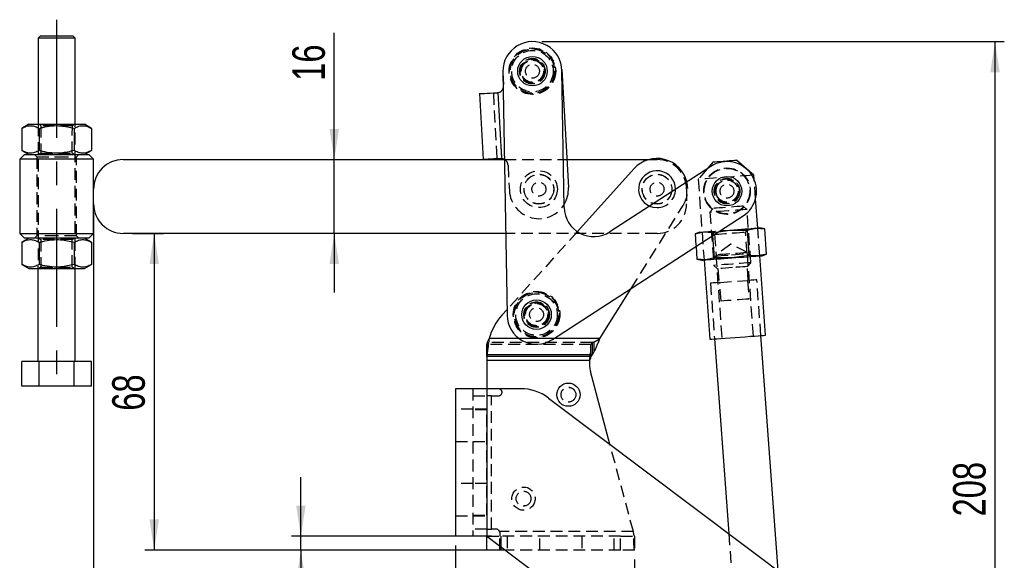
# Model space of a CAD drawing. Extents: x 96 to 730, y 59 to 576.
# Tile 7 of 14: x 96 to 308, y 422 to 539. Entities that reach past the tile are written whole.
import ezdxf

# ---------------------------------------------------------------- set-up
doc = ezdxf.new("R2010")
doc.units = 0
doc.header["$LTSCALE"] = 2
doc.linetypes.add('CENTERX2', pattern=[20.32, 12.7, -2.54, 2.54, -2.54])
doc.linetypes.add('HIDDEN', pattern=[1.905, 1.27, -0.635])
doc.layers.get('0').update_dxf_attribs({"linetype": 'CONTINUOUS'})
doc.layers.add('FORMATO', color=179, linetype='CONTINUOUS')
doc.styles.add('SLDTEXTSTYLE0', font='TXT', dxfattribs={"width": 0.75})
doc.dimstyles.new('SLDDIMSTYLE0', dxfattribs={"dimtxt": 7, "dimasz": 6.604, "dimexe": 0, "dimexo": 0.0625, "dimgap": 1.75, "dimtad": 1, "dimdec": 3, "dimrnd": 1e-09, "dimzin": 12, "dimtxsty": 'SLDTEXTSTYLE0', "dimsah": 1, "dimcen": 0.09, "dimazin": 3, "dimtfac": 1, "dimtdec": 3, "dimtmove": 0, "dimatfit": 3, "dimtolj": 1, "dimtzin": 12})
doc.dimstyles.new('SLDDIMSTYLE1', dxfattribs={"dimtxt": 7, "dimasz": 6.604, "dimexe": 0, "dimexo": 0.0625, "dimgap": 1.75, "dimtad": 1, "dimdec": 0, "dimrnd": 1e-09, "dimzin": 12, "dimtxsty": 'SLDTEXTSTYLE0', "dimsah": 1, "dimcen": 0.09, "dimazin": 3, "dimtfac": 1, "dimtdec": 0, "dimtofl": 0, "dimtmove": 0, "dimatfit": 3, "dimtolj": 1, "dimtzin": 12})
doc.dimstyles.new('SLDDIMSTYLE2', dxfattribs={"dimtxt": 7, "dimasz": 6.604, "dimexe": 0, "dimexo": 0.0625, "dimgap": 1.75, "dimtad": 1, "dimdec": 0, "dimrnd": 1e-09, "dimzin": 12, "dimtxsty": 'SLDTEXTSTYLE0', "dimsah": 1, "dimcen": 0.09, "dimazin": 3, "dimtfac": 1, "dimtdec": 0, "dimtmove": 0, "dimatfit": 3, "dimtolj": 1, "dimtzin": 12})
doc.dimstyles.new('SLDDIMSTYLE3', dxfattribs={"dimtxt": 7, "dimasz": 6.604, "dimexe": 0, "dimexo": 0.0625, "dimgap": 1.75, "dimtad": 1, "dimdec": 0, "dimrnd": 1e-09, "dimzin": 12, "dimtxsty": 'SLDTEXTSTYLE0', "dimsah": 1, "dimcen": 0.09, "dimazin": 3, "dimtfac": 1, "dimtofl": 0, "dimtmove": 0, "dimatfit": 3, "dimtolj": 1, "dimtzin": 12})
doc.dimstyles.new('SLDDIMSTYLE4', dxfattribs={"dimtxt": 7, "dimasz": 6.604, "dimexe": 0, "dimexo": 0.0625, "dimgap": 1.75, "dimtad": 1, "dimdec": 3, "dimrnd": 1e-09, "dimzin": 12, "dimtxsty": 'SLDTEXTSTYLE0', "dimsah": 1, "dimcen": 0.09, "dimazin": 3, "dimtfac": 1, "dimtdec": 3, "dimtofl": 0, "dimtmove": 0, "dimatfit": 3, "dimtolj": 1, "dimtzin": 12})

# ---------------------------------------------------------------- blocks, each defined once
blk = doc.blocks.new('_D')
at = {"layer": 'FORMATO'}
for p, q in [((156.47, 427.61), (156.47, 440.31)), ((197.47, 427.61), (154.47, 427.61)), ((156.47, 424.61), (156.47, 427.61)), ((197.47, 424.61), (154.47, 424.61)), ((156.47, 424.61), (156.47, 408.49))]:
    blk.add_line(p, q, dxfattribs=at)
for points in [[(156.47, 427.61), (157.49, 434.21), (155.46, 434.21)], [(156.47, 424.61), (155.46, 418), (157.49, 418)]]:
    blk.add_solid(points, dxfattribs=at)
at = {"layer": 'FORMATO', "insert": (147.45, 408.49), "char_height": 7, "attachment_point": 1, "rotation": 90, "style": 'SLDTEXTSTYLE0'}
blk.add_mtext('3', dxfattribs=at)
blk = doc.blocks.new('_D_1')
at = {"layer": 'FORMATO'}
for p, q in [((120.24, 492.73), (126.93, 492.73)), ((124.93, 492.73), (124.93, 424.61)), ((194.47, 424.61), (122.93, 424.61))]:
    blk.add_line(p, q, dxfattribs=at)
for points in [[(124.93, 492.73), (123.92, 486.13), (125.95, 486.13)], [(124.93, 424.61), (125.95, 431.21), (123.92, 431.21)]]:
    blk.add_solid(points, dxfattribs=at)
at = {"layer": 'FORMATO', "insert": (115.91, 454.59), "char_height": 7, "attachment_point": 1, "rotation": 90, "style": 'SLDTEXTSTYLE0'}
blk.add_mtext('68', dxfattribs=at)
blk = doc.blocks.new('_D_2')
at = {"layer": 'FORMATO'}
for p, q in [((163.65, 508.6), (163.65, 535.88)), ((163.65, 492.72), (163.65, 508.6)), ((163.65, 492.72), (163.64, 480.02))]:
    blk.add_line(p, q, dxfattribs=at)
for points in [[(163.65, 508.6), (164.67, 515.2), (162.63, 515.2)], [(163.65, 492.72), (162.63, 486.12), (164.66, 486.12)]]:
    blk.add_solid(points, dxfattribs=at)
at = {"layer": 'FORMATO', "insert": (154.63, 525.54), "char_height": 7, "attachment_point": 1, "rotation": 89.987, "style": 'SLDTEXTSTYLE0'}
blk.add_mtext('16', dxfattribs=at)
blk = doc.blocks.new('_D_3')
at = {"layer": 'FORMATO'}
for p, q in [((208.26, 533.95), (307.7, 533.95)), ((305.7, 533.95), (305.7, 325.53)), ((242.94, 325.53), (307.7, 325.53))]:
    blk.add_line(p, q, dxfattribs=at)
for points in [[(305.7, 533.95), (304.69, 527.35), (306.72, 527.35)], [(305.7, 325.53), (306.72, 332.13), (304.69, 332.13)]]:
    blk.add_solid(points, dxfattribs=at)
at = {"layer": 'FORMATO', "insert": (296.68, 431.86), "char_height": 7, "attachment_point": 1, "rotation": 90, "style": 'SLDTEXTSTYLE0'}
blk.add_mtext('208', dxfattribs=at)
blk = doc.blocks.new('_D_4')
at = {"layer": 'FORMATO'}
for p, q in [((111.9, 497.09), (111.9, 308.48)), ((280.83, 326.45), (280.83, 308.48)), ((111.9, 310.48), (280.83, 310.48))]:
    blk.add_line(p, q, dxfattribs=at)
for points in [[(111.9, 310.48), (118.5, 309.46), (118.5, 311.49)], [(280.83, 310.48), (274.23, 311.49), (274.23, 309.46)]]:
    blk.add_solid(points, dxfattribs=at)
at = {"layer": 'FORMATO', "insert": (187.45, 319.5), "char_height": 7, "attachment_point": 1, "style": 'SLDTEXTSTYLE0'}
blk.add_mtext('169', dxfattribs=at)
blk = doc.blocks.new('_D_5')
at = {"layer": 'FORMATO'}
for p, q in [((111.9, 497.09), (111.9, 371.23)), ((189.72, 425.58), (189.72, 371.23)), ((111.9, 373.23), (189.72, 373.23))]:
    blk.add_line(p, q, dxfattribs=at)
for points in [[(111.9, 373.23), (118.5, 372.22), (118.5, 374.25)], [(189.72, 373.23), (183.12, 374.25), (183.12, 372.22)]]:
    blk.add_solid(points, dxfattribs=at)
at = {"layer": 'FORMATO', "insert": (144.87, 382.26), "char_height": 7, "attachment_point": 1, "style": 'SLDTEXTSTYLE0'}
blk.add_mtext('78', dxfattribs=at)
blk = doc.blocks.new('_D_6')
at = {"layer": 'FORMATO', "color": 218}
for p, q in [((189.72, 425.58), (189.72, 371.23)), ((228.22, 422.61), (228.22, 371.23)), ((228.22, 373.23), (189.72, 373.23))]:
    blk.add_line(p, q, dxfattribs=at)
for points in [[(189.72, 373.23), (196.32, 372.22), (196.32, 374.25)], [(228.22, 373.23), (221.62, 374.25), (221.62, 372.22)]]:
    blk.add_solid(points, dxfattribs=at)
at = {"layer": 'FORMATO', "color": 218, "insert": (199.43, 382.26), "char_height": 7, "attachment_point": 1, "style": 'SLDTEXTSTYLE0'}
blk.add_mtext('38,5', dxfattribs=at)

msp = doc.modelspace()

# ---------------------------------------------------------------- linework, layer by layer
at = {"color": 7, "linetype": 'CONTINUOUS'}
for p, q in [((99.966367, 534.67532), (99.962165, 516.175319)), ((100.46648, 535.175209), (99.966367, 534.67532)), ((107.966368, 534.673502), (107.466479, 535.173614)), ((107.962166, 516.173501), (107.966368, 534.673502)), ((199.909001, 527.493593), (200.789399, 475.150996)), ((212.59861, 527.947483), (213.987008, 502.585453)), ((213.102322, 498.270814), (212.607205, 527.707172)), ((198.649417, 522.977573), (198.848386, 523.001877)), ((198.848386, 523.001877), (199.626041, 508.796361)), ((194.855099, 522.769858), (195.631289, 508.591083)), ((96.456413, 515.306887), (96.455333, 510.545348)), ((97.962168, 516.175774), (96.456413, 515.306887)), ((100.209189, 515.30603), (100.208109, 510.544498)), ((107.714747, 515.304332), (107.71366, 510.542792)), ((111.467523, 515.303475), (109.962163, 516.173047)), ((111.467523, 515.303475), (111.466442, 510.541943)), ((96.455333, 510.545348), (97.960686, 509.675776)), ((109.960688, 509.673049), (111.466442, 510.541943)), ((96.022961, 508.676213), (96.019325, 492.676218)), ((97.023187, 509.675992), (96.022961, 508.676213)), ((111.897958, 508.672607), (110.898187, 509.67284)), ((111.896505, 502.260108), (111.897958, 508.672607)), ((118.247946, 508.608666), (200.226957, 508.59004)), ((199.626041, 508.796361), (199.425608, 508.798798)), ((213.658465, 508.586992), (231.248639, 508.582991)), ((245.116414, 508.107346), (243.828156, 506.615532)), ((253.849303, 505.237383), (250.103065, 508.472455)), ((228.146813, 506.654468), (215.916429, 493.10254)), ((244.629693, 507.135254), (222.906119, 493.049604)), ((253.916552, 504.318905), (253.849303, 505.237383)), ((111.895782, 499.085111), (111.896505, 502.260108)), ((254.68103, 493.877825), (254.220189, 500.171882)), ((111.894329, 492.672612), (111.895782, 499.085111)), ((210.593196, 469.929785), (251.539083, 496.479255)), ((246.315983, 493.092579), (248.697047, 493.439694)), ((248.697047, 493.439694), (252.459479, 493.445014)), ((252.459479, 493.445014), (254.311183, 493.85075)), ((252.858267, 487.998468), (252.459479, 493.445014)), ((254.311183, 493.85075), (256.202237, 493.719053)), ((256.202237, 493.719053), (255.179693, 493.914341)), ((256.601022, 488.272508), (256.202237, 493.719053)), ((96.019325, 492.676218), (97.019096, 491.675992)), ((97.956595, 491.675776), (96.450848, 490.80689)), ((111.461957, 490.803477), (109.956597, 491.673049)), ((110.894096, 491.672841), (111.894329, 492.672612)), ((200.493974, 492.714983), (118.24434, 492.733669)), ((245.372751, 487.450388), (245.021113, 492.25298)), ((96.450848, 490.80689), (96.449767, 486.04535)), ((100.203623, 490.806033), (100.202543, 486.044497)), ((107.709174, 490.804327), (107.708094, 486.042795)), ((111.461957, 490.803477), (111.460869, 486.041942)), ((241.428835, 489.923728), (241.629993, 487.176348)), ((241.629993, 487.176348), (242.652537, 486.981061)), ((243.521047, 487.044652), (241.629993, 487.176348)), ((243.151202, 487.017573), (244.400625, 469.953214)), ((245.372751, 487.450388), (243.521047, 487.044652)), ((249.135182, 487.455708), (245.372751, 487.450388)), ((252.858267, 487.998468), (249.135182, 487.455708)), ((254.749322, 487.866764), (252.858267, 487.998468)), ((256.601022, 488.272508), (254.749322, 487.866764)), ((256.368586, 470.829488), (255.119165, 487.893847)), ((255.617828, 487.930355), (256.601022, 488.272508)), ((96.449767, 486.04535), (97.95512, 485.175778)), ((99.955124, 485.175324), (99.950579, 465.175324)), ((107.950581, 465.173506), (107.955125, 485.173506)), ((109.955122, 485.173051), (111.460869, 486.041942)), ((220.745319, 470.097245), (227.486616, 480.883543)), ((200.76975, 476.319202), (199.742314, 475.180746)), ((245.397953, 470.026237), (248.458986, 428.219252)), ((259.069835, 420.242014), (255.371255, 470.756465)), ((196.4705, 466.229503), (196.4705, 468.82758)), ((196.496184, 469.231219), (196.496184, 466.633142)), ((196.4705, 466.229503), (196.4705, 466.228996)), ((218.822671, 466.228996), (196.4705, 466.228996)), ((196.4705, 466.228996), (196.4705, 465.362971)), ((219.150073, 466.633142), (196.496184, 466.633142)), ((218.822671, 466.229503), (218.822671, 466.228996)), ((218.822671, 465.862972), (218.822671, 466.228996)), ((219.150073, 466.633142), (219.472165, 467.186791)), ((96.443822, 459.876121), (96.445021, 465.176121)), ((100.197804, 465.175268), (96.445021, 465.176121)), ((100.196597, 459.875268), (100.197804, 465.175268)), ((107.703355, 465.173562), (100.197804, 465.175268)), ((107.702148, 459.873562), (107.703355, 465.173562)), ((111.456131, 465.172709), (107.703355, 465.173562)), ((111.454924, 459.872709), (111.456131, 465.172709)), ((218.542246, 465.362971), (196.4705, 465.362971)), ((196.4705, 465.362971), (196.4705, 459.332385)), ((222.909819, 447.427121), (218.723357, 463.051212)), ((100.196597, 459.875268), (96.443822, 459.876121)), ((107.702148, 459.873562), (100.196597, 459.875268)), ((111.454924, 459.872709), (107.702148, 459.873562)), ((189.720501, 459.332385), (189.720501, 427.582386)), ((196.4705, 459.332385), (189.720501, 459.332385)), ((196.4705, 459.332385), (196.4705, 427.582386)), ((203.734413, 459.332385), (196.4705, 459.332385)), ((209.743618, 457.325474), (264.842914, 415.901813)), ((196.4705, 427.582386), (189.720501, 427.582386)), ((196.4705, 427.582386), (245.763687, 390.523759)), ((196.4705, 424.607386), (196.4705, 427.582386)), ((199.470501, 424.607386), (196.4705, 424.607386)), ((200.427669, 424.607386), (199.470501, 424.607386))]:
    msp.add_line(p, q, dxfattribs=at)
at = {"color": 7, "linetype": 'HIDDEN'}
for p, q in [((199.909001, 527.493593), (199.917597, 527.253282)), ((199.917597, 527.253282), (200.065182, 524.557319)), ((197.850613, 522.933838), (198.626804, 508.75507)), ((198.848386, 523.001877), (199.626041, 508.796361)), ((99.962165, 516.175319), (99.955124, 485.175324)), ((100.171593, 516.175275), (100.587097, 515.884195)), ((100.587097, 515.884195), (100.585756, 509.966162)), ((107.335751, 509.964635), (107.3371, 515.882661)), ((107.3371, 515.882661), (107.75273, 516.173554)), ((107.955125, 485.173506), (107.962166, 516.173501)), ((99.210692, 509.675492), (99.710574, 509.17538)), ((99.710574, 509.17538), (99.706714, 492.175383)), ((100.585756, 509.966162), (100.170118, 509.675276)), ((107.751255, 509.673555), (107.335751, 509.964635)), ((108.206709, 492.173445), (108.210576, 509.17345)), ((108.210576, 509.17345), (108.710689, 509.673332)), ((200.226957, 508.59004), (213.658465, 508.586992)), ((231.248639, 508.582991), (233.047943, 508.582589)), ((201.005358, 507.383031), (201.305995, 501.89126)), ((243.828156, 506.615532), (241.881338, 504.361105)), ((241.881338, 504.361105), (243.151202, 487.017573)), ((254.220189, 500.171882), (253.916552, 504.318905)), ((239.396501, 502.231141), (239.39578, 499.056143)), ((227.486616, 480.883543), (238.643321, 498.734643)), ((245.114417, 498.096657), (244.405472, 497.2757)), ((252.384116, 497.859877), (251.563155, 498.568823)), ((253.221394, 486.424492), (252.384116, 497.859877)), ((244.405472, 497.2757), (245.242753, 485.84031)), ((252.061074, 493.007687), (252.686368, 493.731786)), ((254.311183, 493.85075), (252.459479, 493.445014)), ((252.858267, 487.998468), (252.459479, 493.445014)), ((255.119165, 487.893847), (254.68103, 493.877825)), ((99.706714, 492.175383), (99.206602, 491.675493)), ((100.166028, 491.675277), (100.581532, 491.384198)), ((100.581532, 491.384198), (100.580191, 485.466164)), ((107.330186, 485.464633), (107.331534, 491.382663)), ((107.331534, 491.382663), (107.747165, 491.673556)), ((108.706598, 491.673333), (108.206709, 492.173445)), ((233.044337, 492.707585), (200.493974, 492.714983)), ((215.916429, 493.10254), (200.76975, 476.319202)), ((241.231206, 492.622894), (243.08291, 493.028638)), ((242.2144, 492.965047), (241.231206, 492.622894)), ((241.231206, 492.622894), (241.428835, 489.923728)), ((243.08291, 493.028638), (244.973962, 492.896934)), ((244.973962, 492.896934), (243.08291, 493.028638)), ((244.707727, 493.147601), (245.431819, 492.522304)), ((244.973962, 492.896934), (246.315983, 493.092579)), ((245.021113, 492.25298), (244.973962, 492.896934)), ((245.431819, 492.522304), (245.771156, 487.887715)), ((252.400411, 488.373098), (252.061074, 493.007687)), ((248.921016, 490.380769), (245.679272, 488.09502)), ((252.461118, 488.591571), (248.921016, 490.380769)), ((245.771156, 487.887715), (245.145862, 487.163623)), ((245.679272, 488.09502), (246.993681, 470.143073)), ((253.124503, 487.7478), (252.400411, 488.373098)), ((253.775527, 470.639628), (252.461118, 488.591571)), ((100.580191, 485.466164), (100.164552, 485.175275)), ((107.74569, 485.173554), (107.330186, 485.464633)), ((245.242753, 485.84031), (246.063714, 485.131365)), ((246.14649, 485.137426), (246.36556, 482.145437)), ((252.648742, 482.605481), (252.429673, 485.59747)), ((252.512452, 485.603531), (253.221394, 486.424492)), ((255.371255, 470.756465), (254.4938, 482.740571)), ((244.520498, 482.010343), (245.397953, 470.026237)), ((246.51516, 482.156389), (252.499142, 482.594524)), ((246.807249, 478.167069), (246.51516, 482.156389)), ((252.499142, 482.594524), (252.791231, 478.605204)), ((220.745319, 470.097245), (196.941131, 470.097245)), ((210.851458, 470.097245), (203.438323, 470.097245)), ((218.822671, 468.827073), (196.4705, 468.827073)), ((219.150073, 469.231219), (196.496184, 469.231219)), ((218.822671, 466.229503), (218.822671, 468.82758)), ((219.150073, 469.231219), (219.472165, 469.369632)), ((219.150073, 466.633142), (219.150073, 469.231219)), ((219.472165, 469.369632), (219.472165, 467.186791)), ((218.822671, 466.228996), (196.4705, 466.228996)), ((219.150073, 466.633142), (196.496184, 466.633142)), ((218.542246, 465.362971), (196.4705, 465.362971)), ((193.470502, 459.332385), (193.470502, 427.582386)), ((193.470502, 457.807385), (196.4705, 457.807385)), ((196.4705, 459.332385), (196.4705, 427.582386)), ((196.4705, 459.332385), (196.4705, 459.307385)), ((198.970501, 459.307385), (196.4705, 459.307385)), ((196.4705, 459.307385), (196.4705, 457.807385)), ((196.4705, 457.807385), (196.4705, 454.807387)), ((197.4705, 457.807385), (196.4705, 457.807385)), ((197.4705, 429.107386), (197.4705, 457.807385)), ((197.4705, 457.807385), (198.970501, 457.807385)), ((193.470502, 454.957385), (189.720501, 454.957385)), ((196.4705, 454.957385), (193.470502, 454.957385)), ((196.4705, 454.807387), (193.470502, 454.807387)), ((196.4705, 432.107386), (196.4705, 454.807387)), ((189.720501, 447.957386), (193.470502, 447.957386)), ((193.470502, 447.957386), (196.4705, 447.957386)), ((227.952551, 428.607386), (222.909819, 447.427121)), ((193.470502, 438.957386), (189.720501, 438.957386)), ((196.4705, 438.957386), (193.470502, 438.957386)), ((189.720501, 431.957386), (193.470502, 431.957386)), ((193.470502, 432.107386), (196.4705, 432.107386)), ((193.470502, 431.957386), (196.4705, 431.957386)), ((196.4705, 432.107386), (196.4705, 429.107386)), ((196.4705, 429.107386), (193.470502, 429.107386)), ((196.4705, 429.107386), (197.4705, 429.107386)), ((196.4705, 429.107386), (196.4705, 427.607386)), ((196.4705, 427.582386), (196.4705, 427.607386)), ((196.4705, 427.607386), (199.470501, 427.607386)), ((198.470501, 429.107386), (197.4705, 429.107386)), ((227.952551, 428.607386), (199.177607, 428.607386)), ((199.220501, 428.357386), (199.220501, 427.607386)), ((199.220501, 424.607386), (199.220501, 427.607386)), ((225.220501, 427.607386), (199.470501, 427.607386)), ((199.470501, 427.607386), (199.470501, 424.607386)), ((199.470501, 427.607386), (199.470501, 425.326985)), ((200.845501, 427.607386), (200.845501, 424.607386)), ((207.845501, 424.607386), (207.845501, 427.607386)), ((216.845501, 427.607386), (216.845501, 424.607386)), ((223.845501, 424.607386), (223.845501, 427.607386)), ((225.220501, 424.607386), (225.220501, 427.607386)), ((225.220501, 427.607386), (228.220501, 427.607386)), ((228.220501, 427.607386), (228.220501, 424.607386)), ((248.458986, 428.219252), (249.580977, 412.895355)), ((225.220501, 424.607386), (200.427669, 424.607386)), ((228.220501, 424.607386), (225.220501, 424.607386))]:
    msp.add_line(p, q, dxfattribs=at)
at = {"color": 8, "linetype": 'CONTINUOUS'}
for p, q in [((203.438323, 470.097245), (196.941131, 470.097245)), ((220.745319, 470.097245), (210.851458, 470.097245)), ((199.470501, 425.326985), (199.470501, 424.607386))]:
    msp.add_line(p, q, dxfattribs=at)
at = {"color": 7, "linetype": 'CONTINUOUS', "flags": 128}
for points in [[(107.43047, 534.673628), (106.898573, 534.673748), (106.219647, 534.673904), (105.427732, 534.674083), (104.562533, 534.674277), (103.66745, 534.674478), (102.787351, 534.674679), (101.966371, 534.674865), (101.245676, 534.675029), (100.661409, 534.675163), (100.242873, 534.67526), (100.011048, 534.675312), (99.966367, 534.67532)], [(100.46648, 535.175209), (100.537216, 535.175194), (100.804408, 535.175134), (101.255362, 535.17503), (101.863881, 535.174889), (102.594597, 535.174725), (103.405041, 535.174538), (104.248111, 535.174352), (105.07482, 535.174158), (105.837112, 535.173987), (106.490691, 535.173838), (106.997569, 535.173726)], [(106.997569, 535.173726), (107.328293, 535.173652), (107.46364, 535.173614), (107.466479, 535.173614)], [(107.966368, 534.673502), (107.955185, 534.673509), (107.788657, 534.673546), (107.43047, 534.673628)], [(194.855099, 522.769858), (194.927047, 522.773792), (195.1403, 522.785467), (195.487176, 522.804459), (195.955175, 522.830081), (196.527439, 522.861403), (197.183348, 522.897315), (197.899272, 522.936505), (198.649417, 522.977573)], [(97.962168, 516.175774), (98.064323, 516.175752), (98.367331, 516.175684), (98.860865, 516.175573), (99.528109, 516.175424), (100.346354, 516.175237), (101.287735, 516.175021), (102.320184, 516.174783), (103.408558, 516.174537), (104.515774, 516.174284), (105.604139, 516.174038), (106.636596, 516.173807), (107.57797, 516.173591), (108.396215, 516.173405), (109.063466, 516.173256), (109.557, 516.173144), (109.86, 516.173077), (109.962163, 516.173047)], [(103.960459, 508.67441), (102.6872, 508.674701), (101.446909, 508.674984), (100.271722, 508.675252), (99.192073, 508.675498), (98.235918, 508.675714), (97.428029, 508.6759), (96.78932, 508.676042), (96.336347, 508.676146), (96.080837, 508.676206), (96.022961, 508.676213)], [(97.023187, 509.675992), (97.029438, 509.675992), (97.178896, 509.675954), (97.523456, 509.675872), (98.053207, 509.675753), (98.752898, 509.675597), (99.602414, 509.675403), (100.577307, 509.67518), (101.649528, 509.674941), (102.788245, 509.67468), (103.96069, 509.674412)], [(111.897958, 508.672607), (111.840089, 508.672622), (111.584571, 508.672682), (111.131598, 508.672786), (110.492897, 508.672927), (109.685009, 508.673114), (108.728853, 508.67333), (107.649205, 508.673576), (106.47401, 508.673844), (105.233726, 508.674127), (103.960459, 508.67441)], [(103.96069, 509.674412), (105.133129, 509.674144), (106.271846, 509.673891), (107.344074, 509.673645), (108.318967, 509.673421), (109.168475, 509.673228), (109.868174, 509.673071), (110.397917, 509.672952), (110.742477, 509.67287), (110.891936, 509.67284), (110.898187, 509.67284)], [(199.425608, 508.798798), (198.675463, 508.757737), (197.95954, 508.71854), (197.30363, 508.682636), (196.731366, 508.651306), (196.263367, 508.625691), (195.916492, 508.606699), (195.703238, 508.595024), (195.631289, 508.591083)], [(245.116414, 508.107346), (245.21741, 508.114737), (245.512222, 508.136322), (245.97696, 508.170349), (246.573975, 508.214061), (247.254902, 508.26392), (247.964577, 508.315881), (248.645504, 508.36574), (249.242523, 508.409453), (249.70726, 508.443479), (250.002069, 508.465064), (250.103065, 508.472455)], [(253.849303, 505.237383), (253.747412, 505.229925), (253.447031, 505.207931)], [(246.616368, 493.287352), (247.019214, 493.316841), (247.850892, 493.377735), (248.697047, 493.439694)], [(248.697047, 493.439694), (249.543202, 493.501645), (250.374877, 493.562539), (251.177849, 493.621332), (251.93837, 493.677017), (252.643434, 493.728642), (253.280969, 493.77532), (253.840075, 493.816254), (254.311183, 493.85075)], [(254.311183, 493.85075), (254.68623, 493.878213), (254.958802, 493.898165), (255.124235, 493.91028), (255.179693, 493.914341)], [(96.019325, 492.676218), (96.077201, 492.676203), (96.332711, 492.676143), (96.785692, 492.676047), (97.424393, 492.675898), (98.232282, 492.675711), (99.188437, 492.675495), (100.268086, 492.675249), (101.443273, 492.674981), (102.683564, 492.674706), (103.956823, 492.674415)], [(103.9566, 491.674413), (102.784154, 491.674681), (101.645445, 491.674942), (100.573217, 491.67518), (99.598323, 491.675404), (98.748808, 491.675598), (98.049117, 491.675754), (97.519365, 491.675873), (97.174806, 491.675955), (97.025347, 491.675985), (97.019096, 491.675992)], [(110.894096, 491.672841), (110.887845, 491.672841), (110.738387, 491.672871), (110.393827, 491.672953), (109.864083, 491.673072), (109.164384, 491.673228), (108.314877, 491.673422), (107.339983, 491.673646), (106.267755, 491.673891), (105.129038, 491.674145), (103.9566, 491.674413)], [(103.956823, 492.674415), (105.23009, 492.674124), (106.470381, 492.673841), (107.645569, 492.673573), (108.725217, 492.673327), (109.681373, 492.673111), (110.489262, 492.672932), (111.127963, 492.672783), (111.580936, 492.672679), (111.836453, 492.672627), (111.894329, 492.672612)], [(242.652537, 486.981061), (242.707997, 486.985122), (242.873428, 486.997236), (243.145998, 487.017193), (243.521047, 487.044652)], [(243.521047, 487.044652), (243.992155, 487.079148), (244.551261, 487.120082), (245.188796, 487.16676), (245.89386, 487.218385), (246.654381, 487.27407), (247.457349, 487.332863), (248.289028, 487.393756), (249.135182, 487.455708)], [(249.135182, 487.455708), (249.981337, 487.517667), (250.813016, 487.578561), (251.615984, 487.637353), (252.376505, 487.693031), (253.081569, 487.744656), (253.719108, 487.791334), (254.278214, 487.832275), (254.749322, 487.866764)], [(254.749322, 487.866764), (255.124369, 487.894227), (255.396937, 487.914187), (255.56237, 487.926294), (255.617828, 487.930355)], [(97.95512, 485.175778), (98.057282, 485.175752), (98.36029, 485.175685), (98.853817, 485.175573), (99.521068, 485.17542), (100.339313, 485.175234), (101.280694, 485.175022), (102.313143, 485.174787), (103.401509, 485.174541), (104.508733, 485.174288), (105.597099, 485.174042), (106.629555, 485.173807), (107.570929, 485.173591), (108.389174, 485.173405), (109.056426, 485.173256), (109.549952, 485.173144), (109.85296, 485.173074), (109.955122, 485.173051), (109.955122, 485.173051)], [(244.400625, 469.953214), (244.502512, 469.960676), (244.804708, 469.9828), (245.296923, 470.018838), (245.96239, 470.067565), (246.778452, 470.127315), (247.717315, 470.196058), (248.747011, 470.27145), (249.832475, 470.350926), (250.936737, 470.431776), (252.022201, 470.511251), (253.051897, 470.586644), (253.990759, 470.655386), (254.806821, 470.715136), (255.472289, 470.763863), (255.9645, 470.799901), (256.266699, 470.822026), (256.368586, 470.829488), (256.368586, 470.829488)]]:
    msp.add_lwpolyline(points, dxfattribs=at)
at = {"color": 7, "linetype": 'HIDDEN', "flags": 128}
for points in [[(107.3371, 515.882661), (107.310486, 515.882668), (107.100097, 515.882713), (106.692528, 515.88281), (106.113401, 515.882936), (105.399107, 515.8831), (104.594511, 515.883286), (103.750182, 515.88348), (102.919166, 515.883666), (102.153686, 515.883838), (101.501827, 515.883987), (101.004561, 515.884099), (100.693134, 515.884173), (100.587097, 515.884195)], [(99.710574, 509.17538), (99.71681, 509.17538), (99.865486, 509.175342), (100.20565, 509.175268), (100.721387, 509.175149), (101.388586, 509.175), (102.176045, 509.174821), (103.046951, 509.17462), (103.960571, 509.174411)], [(100.585756, 509.966162), (100.61237, 509.966162), (100.822759, 509.96611), (101.230321, 509.96602), (101.809447, 509.965886), (102.523749, 509.965722), (103.328345, 509.965544), (104.172674, 509.96535), (105.00369, 509.965164), (105.76917, 509.964985), (106.421021, 509.964836), (106.918288, 509.964724), (107.229722, 509.964657), (107.335751, 509.964635), (107.335751, 509.964635)], [(103.960571, 509.174411), (104.874199, 509.174203), (105.745104, 509.174009), (106.532564, 509.17383), (107.199763, 509.173681), (107.7155, 509.173562), (108.055664, 509.17348), (108.20434, 509.17345), (108.210576, 509.17345)], [(253.447031, 505.207931), (253.445217, 505.207797), (252.953005, 505.171758), (252.287534, 505.123031), (251.471476, 505.063285), (250.53261, 504.994539), (249.502913, 504.919146), (248.417453, 504.839671), (247.313188, 504.758817), (246.227728, 504.679342), (245.198031, 504.603949), (244.259165, 504.53521), (243.443105, 504.475457), (242.777636, 504.426737), (242.285424, 504.390699), (241.983227, 504.368571), (241.881338, 504.361105)], [(231.458853, 498.595227), (232.163371, 498.363343), (233.046501, 498.263833)], [(252.384116, 497.859877), (252.284096, 497.852554), (251.989049, 497.830954), (251.513773, 497.796153), (250.882094, 497.749907), (250.125696, 497.694527), (249.282503, 497.632784), (248.394796, 497.567792), (247.507085, 497.502794), (246.663892, 497.441058), (245.907494, 497.38567), (245.275819, 497.339425), (244.800539, 497.304623), (244.505492, 497.283024), (244.405472, 497.2757), (244.405472, 497.2757)], [(251.563155, 498.568823), (251.506043, 498.564643), (251.256281, 498.546359), (250.823205, 498.514649), (250.234024, 498.471511), (249.525757, 498.419647), (248.742906, 498.36233), (247.934667, 498.30315), (247.151816, 498.245832), (246.443548, 498.193976), (245.854368, 498.150838), (245.421292, 498.119128), (245.171529, 498.100844), (245.114417, 498.096657)], [(243.08291, 493.028638), (243.554018, 493.063127), (244.113122, 493.104068), (244.750661, 493.150745), (245.455724, 493.202371), (246.216246, 493.258049), (246.616368, 493.287352)], [(103.956712, 492.174414), (103.043084, 492.174623), (102.172186, 492.174816), (101.384719, 492.174995), (100.717527, 492.175152), (100.201783, 492.175263), (99.861627, 492.175345), (99.712943, 492.175375), (99.706714, 492.175383)], [(107.331534, 491.382663), (107.304921, 491.382671), (107.094531, 491.382715), (106.686962, 491.382812), (106.107836, 491.382939), (105.393541, 491.383103), (104.588946, 491.383289), (103.744616, 491.383475), (102.913601, 491.383669), (102.148121, 491.38384), (101.496262, 491.383989), (100.998995, 491.384101), (100.687561, 491.384168), (100.581532, 491.384198)], [(108.206709, 492.173445), (108.20048, 492.173453), (108.051797, 492.173483), (107.71164, 492.173557), (107.195904, 492.173676), (106.528704, 492.173833), (105.741238, 492.174012), (104.870339, 492.174205), (103.956712, 492.174414)], [(242.2144, 492.965047), (242.26986, 492.969108), (242.435291, 492.981215), (242.707861, 493.001175), (243.08291, 493.028638)], [(245.431819, 492.522304), (245.535956, 492.529933), (245.841817, 492.55233), (246.330188, 492.588085), (246.970379, 492.634957), (247.722169, 492.690002), (248.53832, 492.749763), (249.367544, 492.81047), (250.157745, 492.868331), (250.859269, 492.919696), (251.428035, 492.961337), (251.82831, 492.990647), (252.034937, 493.005772), (252.061074, 493.007687)], [(252.461118, 488.591571), (252.362584, 488.584359), (252.072708, 488.563132), (251.608339, 488.529135), (250.99646, 488.484335), (250.272633, 488.431339), (249.478926, 488.373225), (248.661463, 488.313367), (247.867757, 488.255252), (247.143933, 488.202256), (246.532054, 488.157456), (246.067682, 488.123459), (245.777806, 488.102232), (245.679272, 488.09502), (245.679272, 488.09502)], [(245.771156, 487.887715), (245.777698, 487.888192), (245.933385, 487.899591), (246.28715, 487.925497), (246.816763, 487.96427), (247.488951, 488.013488), (248.261468, 488.070053), (249.085781, 488.130403)], [(249.085781, 488.130403), (249.910099, 488.19076), (250.682616, 488.247325), (251.3548, 488.296536), (251.884417, 488.335316), (252.238182, 488.361214), (252.393869, 488.372614), (252.400411, 488.373098)], [(100.580191, 485.466164), (100.606804, 485.466161), (100.817194, 485.466112), (101.224755, 485.466019), (101.803881, 485.465889), (102.518183, 485.465725), (103.322779, 485.465542), (104.167109, 485.465349), (104.998124, 485.465162), (105.763604, 485.464987), (106.415455, 485.464838), (106.912722, 485.464727), (107.224156, 485.464656), (107.330186, 485.464633), (107.330186, 485.464633)], [(253.221394, 486.424492), (253.121374, 486.417168), (252.826327, 486.395565), (252.351051, 486.360767), (251.719375, 486.314517), (250.962974, 486.259134), (250.11978, 486.197398), (249.232074, 486.132399), (248.344367, 486.067404), (247.501173, 486.005668), (246.744772, 485.950285), (246.113097, 485.904035), (245.63782, 485.869237), (245.342774, 485.847634), (245.242753, 485.84031), (245.242753, 485.84031)], [(249.288083, 485.367448), (248.486215, 485.308737), (247.73473, 485.253715), (247.080849, 485.205837), (246.565656, 485.168119), (246.221525, 485.142921), (246.070077, 485.131831), (246.063714, 485.131365)], [(252.512452, 485.603531), (252.50609, 485.603065), (252.354638, 485.591975), (252.010507, 485.566781), (251.495314, 485.529059), (250.841433, 485.481181), (250.089948, 485.426159), (249.288083, 485.367448)], [(254.4938, 482.740571), (254.467358, 482.738634), (254.257475, 482.723267), (253.846594, 482.693185), (253.252098, 482.649655), (252.499142, 482.594524)], [(246.51516, 482.156389), (245.762204, 482.101259), (245.167707, 482.057732), (244.756826, 482.027647), (244.546944, 482.01228), (244.520498, 482.010343)], [(252.791231, 478.605204), (252.113578, 478.555587), (251.376157, 478.501596), (250.598015, 478.444622), (249.799242, 478.386135), (249.000469, 478.327651), (248.222322, 478.270677), (247.484901, 478.216686), (246.807249, 478.167069)]]:
    msp.add_lwpolyline(points, dxfattribs=at)
at = {"color": 7, "linetype": 'HIDDEN'}
for centre, radius in [((206.258103, 527.600382), 5), ((206.258103, 527.600382), 4.9), ((206.258103, 527.600382), 4.7625), ((206.258103, 527.600382), 4.4625), ((206.258103, 527.600382), 2.75), ((206.258103, 527.600382), 2.65), ((206.258103, 527.600382), 2.5), ((206.258103, 527.600382), 2.4), ((206.258103, 527.600382), 2.38125), ((206.258103, 527.600382), 1.5), ((207.646501, 502.238357), 3.96875), ((248.084388, 501.807254), 5), ((248.084388, 501.807254), 4.9), ((207.646501, 502.238357), 3.2), ((207.646501, 502.238357), 3.175), ((233.046501, 502.232586), 3.2), ((233.046501, 502.232586), 3.2), ((233.046501, 502.232586), 3.175), ((248.084388, 501.807254), 2.75), ((248.084388, 501.807254), 2.65), ((248.084388, 501.807254), 2.4), ((248.084388, 501.807254), 2.38125), ((207.646501, 502.238357), 1.5), ((233.046501, 502.232586), 1.5), ((248.084388, 501.807254), 1.5), ((207.138501, 475.257786), 5), ((207.138501, 475.257786), 4.9), ((207.138501, 475.257786), 4.7625), ((207.138501, 475.257786), 4.4625), ((207.138501, 475.257786), 2.75), ((207.138501, 475.257786), 2.65), ((207.138501, 475.257786), 2.5), ((207.138501, 475.257786), 2.4), ((207.138501, 475.257786), 2.4), ((207.138501, 475.257786), 2.38125), ((207.138501, 475.257786), 1.5), ((213.996501, 458.036586), 1.6), ((213.996501, 458.036586), 1.5875), ((204.344501, 435.684586), 2.5), ((204.344501, 435.684586), 1.6), ((204.344501, 435.684586), 1.5875)]:
    msp.add_circle(centre, radius, dxfattribs=at)
at = {"color": 7, "linetype": 'CONTINUOUS'}
for centre, radius in [((206.258103, 527.600382), 3.175), ((248.084388, 501.807254), 3.175), ((207.138501, 475.257786), 3.175), ((213.996501, 458.036586), 2.5)]:
    msp.add_circle(centre, radius, dxfattribs=at)
for centre, radius, start, end in [((206.258103, 527.600382), 6.35, 0.96361887, 180.96361887), ((198.567425, 524.475327), 1.5, 280.79568205, 339.1037866), ((118.246504, 502.258667), 6.35, 89.98698287, 179.98698287), ((199.5076, 507.301042), 1.5, 61.36272959, 85.47117073), ((233.046501, 502.232586), 6.6, 13.59704796, 137.93428608), ((248.084388, 501.807254), 6.35, 302.95952805, 122.95952805), ((233.046501, 502.232586), 3.96875, 359.49957153, 246.41948456), ((207.646501, 502.238357), 6.35, 329.01847511, 3.13342639), ((118.245782, 499.083668), 6.35, 179.98698287, 269.98698287), ((219.451424, 498.377606), 6.35, 180.96361887, 302.95952805), ((209.170501, 466.671969), 12.7, 137.93428608, 164.35318462), ((207.138501, 475.257786), 6.35, 180.96361887, 302.95952805), ((199.662832, 468.827085), 3.192332, 172.7271106, 179.99111258), ((199.662832, 466.229008), 3.192332, 172.7271106, 179.99111258), ((221.072887, 464.738895), 2.699145, 135.42879019, 146.47835617), ((224.856985, 464.694712), 6.35, 173.95913049, 195), ((203.734413, 449.332386), 10, 53.06414785, 90)]:
    msp.add_arc(centre, radius, start, end, dxfattribs=at)
at = {"color": 7, "linetype": 'HIDDEN'}
for centre, radius, start, end in [((198.567425, 524.475327), 1.5, 339.1037866, 3.13342639), ((199.5076, 507.301042), 1.5, 3.13342639, 61.36272959), ((233.046501, 502.232586), 6.35, 359.98698287, 89.98698287), ((207.646501, 502.238357), 6.35, 183.13342639, 329.01847511), ((233.046501, 502.232586), 3.96875, 270, 359.49957153), ((233.046501, 502.232586), 6.6, 327.99515254, 13.59704796), ((233.045779, 499.057586), 6.35, 269.98698287, 359.98698287), ((221.072887, 467.336972), 2.699145, 135.42879019, 146.47835617), ((198.970501, 458.557386), 0.75, 270, 90), ((198.470501, 428.357386), 0.75, 19.47122063, 90)]:
    msp.add_arc(centre, radius, start, end, dxfattribs=at)
at = {"color": 7, "linetype": 'CONTINUOUS'}
for points, knots in [([(96.456413, 515.306887), (96.782162, 515.474496), (97.440724, 515.813347), (98.416392, 515.937136), (99.349009, 515.754905), (99.920716, 515.456566), (100.209189, 515.30603)], [0, 0, 0, 0, 0.26460223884, 0.5349421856, 0.7653404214, 1, 1, 1, 1]), ([(100.209189, 515.30603), (100.461979, 515.375637), (101.332421, 515.615318), (102.872447, 515.884334), (105.164152, 515.925247), (106.759615, 515.536848), (107.714747, 515.304332)], [0, 0, 0, 0, 0.1033340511, 0.3558141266, 0.6143546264, 1, 1, 1, 1]), ([(107.714747, 515.304332), (108.040496, 515.47194), (108.699057, 515.810791), (109.674728, 515.934581), (110.607333, 515.752349), (111.179046, 515.454011), (111.467523, 515.303475)], [0, 0, 0, 0, 0.26460225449, 0.53494221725, 0.76533995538, 1, 1, 1, 1]), ([(100.208109, 510.544498), (99.88236, 510.376891), (99.223798, 510.038042), (98.24813, 509.914236), (97.315514, 510.096485), (96.743806, 510.394816), (96.455333, 510.545348)], [0, 0, 0, 0, 0.2646022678, 0.5349423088, 0.7653406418, 1, 1, 1, 1]), ([(107.71366, 510.542792), (106.758423, 510.310687), (105.178725, 509.926848), (102.887729, 509.963177), (101.346935, 510.230369), (100.460864, 510.474779), (100.208109, 510.544498)], [0, 0, 0, 0, 0.3856435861, 0.6377485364, 0.8966661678, 1, 1, 1, 1]), ([(111.466442, 510.541943), (111.140691, 510.374335), (110.482124, 510.035486), (109.506455, 509.911684), (108.573849, 510.093919), (108.002136, 510.392256), (107.71366, 510.542792)], [0, 0, 0, 0, 0.2646025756, 0.5349424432, 0.7653400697, 1, 1, 1, 1]), ([(96.450848, 490.80689), (96.776597, 490.974498), (97.435159, 491.313349), (98.410826, 491.437139), (99.343443, 491.254907), (99.915151, 490.956569), (100.203623, 490.806033)], [0, 0, 0, 0, 0.2646022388, 0.5349421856, 0.7653404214, 1, 1, 1, 1]), ([(100.203623, 490.806033), (100.456413, 490.875637), (101.326858, 491.115307), (102.866878, 491.384341), (105.158583, 491.425248), (106.754042, 491.036846), (107.709174, 490.804327)], [0, 0, 0, 0, 0.1033338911, 0.3558143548, 0.6143541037, 1, 1, 1, 1]), ([(107.709174, 490.804327), (108.034927, 490.971934), (108.693495, 491.310783), (109.669151, 491.434586), (110.60177, 491.252351), (111.173482, 490.954013), (111.461957, 490.803477)], [0, 0, 0, 0, 0.26460258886, 0.53494198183, 0.76534008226, 1, 1, 1, 1]), ([(100.202543, 486.044497), (99.876794, 485.876889), (99.218232, 485.538039), (98.242565, 485.414241), (97.309948, 485.596482), (96.73824, 485.894816), (96.449767, 486.04535)], [0, 0, 0, 0, 0.26460225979, 0.53494226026, 0.76534053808, 1, 1, 1, 1]), ([(107.708094, 486.042795), (106.752858, 485.810689), (105.173159, 485.426851), (102.882161, 485.46318), (101.341367, 485.730371), (100.455296, 485.974779), (100.202543, 486.044497)], [0, 0, 0, 0, 0.3856436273, 0.6377486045, 0.8966672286, 1, 1, 1, 1]), ([(111.460869, 486.041942), (111.135121, 485.874334), (110.476559, 485.535483), (109.500889, 485.411687), (108.568283, 485.593921), (107.99657, 485.892259), (107.708094, 486.042795)], [0, 0, 0, 0, 0.26460223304, 0.53494220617, 0.76533995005, 1, 1, 1, 1]), ([(196.941131, 470.097245), (196.883233, 469.683084), (196.773574, 468.898665), (196.643475, 467.890589), (196.546942, 467.129903), (196.512275, 466.790617), (196.496184, 466.633142)], [0, 0, 0, 0, 0.2971939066, 0.5628845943, 0.7971178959, 1, 1, 1, 1]), ([(196.941131, 470.097245), (196.88353, 469.994291), (196.775851, 469.801831), (196.64526, 469.549015), (196.548143, 469.35805), (196.512457, 469.270941), (196.496184, 469.231219)], [0, 0, 0, 0, 0.3091498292, 0.5779164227, 0.8075252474, 1, 1, 1, 1]), ([(219.472165, 467.186791), (219.578261, 467.384775), (219.790453, 467.780743), (220.108742, 468.502729), (220.427031, 469.282056), (220.639223, 469.825515), (220.745319, 470.097245)], [0, 0, 0, 0, 0.25000037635, 0.50000057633, 0.75000031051, 1, 1, 1, 1]), ([(218.542246, 465.362971), (218.588984, 465.450715), (218.682457, 465.626201), (218.775933, 465.784049), (218.822671, 465.862972)], [0, 0, 0, 0, 0.5000033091, 1, 1, 1, 1])]:
    msp.add_open_spline(points, degree=3, knots=knots, dxfattribs=at)
at = {"color": 7, "linetype": 'HIDDEN'}
for points, knots in [([(245.804967, 502.551411), (245.802951, 502.547579), (245.685444, 502.324239), (245.675039, 501.991116), (245.688422, 501.686075), (245.690794, 501.632002)], [0, 0, 0, 0, 0.0141593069, 0.8252471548, 1, 1, 1, 1]), ([(245.690794, 501.632002), (245.718415, 501.36859), (245.750466, 501.062923), (245.910201, 500.816067), (245.932282, 500.781943)], [0, 0, 0, 0, 0.86176531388, 1, 1, 1, 1]), ([(219.472165, 469.369632), (219.684357, 469.474684), (220.108742, 469.684787), (220.533127, 469.959759), (220.745319, 470.097245)], [0, 0, 0, 0, 0.5000000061, 1, 1, 1, 1]), ([(218.542246, 465.362971), (218.588984, 465.713942), (218.682458, 466.415885), (218.775933, 467.047276), (218.822671, 467.362971)], [0, 0, 0, 0, 0.5000001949, 1, 1, 1, 1]), ([(218.542246, 465.362971), (218.588984, 465.713942), (218.682458, 466.415885), (218.775933, 467.047276), (218.822671, 467.362971)], [0, 0, 0, 0, 0.5000001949, 1, 1, 1, 1]), ([(199.177607, 428.607386), (199.19598, 428.540573), (199.218908, 428.457194), (199.220237, 428.37393), (199.220501, 428.357386)], [0, 0, 0, 0, 0.8013108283, 1, 1, 1, 1]), ([(228.220501, 424.607386), (228.198172, 424.667512), (228.153512, 424.787765), (228.086527, 425.712762), (228.019538, 427.034941), (227.97488, 428.083238), (227.952551, 428.607386)], [0, 0, 0, 0, 0.25000001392, 0.4999999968, 0.74999999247, 1, 1, 1, 1]), ([(228.220501, 427.607386), (228.198172, 427.622417), (228.153512, 427.65248), (228.086527, 427.88373), (228.019538, 428.214275), (227.97488, 428.476349), (227.952551, 428.607386)], [0, 0, 0, 0, 0.2500001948, 0.4999999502, 0.7499999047, 1, 1, 1, 1]), ([(228.220501, 424.607386), (228.198172, 424.667512), (228.153512, 424.787765), (228.086527, 425.712762), (228.019538, 427.034941), (227.97488, 428.083238), (227.952551, 428.607386)], [0, 0, 0, 0, 0.2500000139, 0.4999999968, 0.7499999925, 1, 1, 1, 1])]:
    msp.add_open_spline(points, degree=3, knots=knots, dxfattribs=at)
at = {"layer": 'FORMATO', "color": 218, "linetype": 'CENTERX2'}
msp.add_line((103.967277, 538.674413), (103.949669, 461.174415), dxfattribs=at)

# ---------------------------------------------------------------- dimensions: what is measured, and where the dimension line sits
at = {"layer": 'FORMATO'}
for base, p1, p2, angle, dimstyle, picture, middle in [((163.648707, 508.598353), (118.24434, 492.733668), (118.247946, 508.608667), 89.98698287, 'SLDDIMSTYLE2', '_D_2', (163.65373, 530.708979)), ((305.704067, 325.530946), (206.258103, 533.950382), (240.93749, 325.530946), 90, 'SLDDIMSTYLE1', '_D_3', (305.704067, 439.616947)), ((124.933271, 424.607386), (118.24434, 492.733668), (196.470501, 424.607386), 90, 'SLDDIMSTYLE1', '_D_1', (124.933271, 459.764769)), ((156.473082, 427.607386), (199.470501, 424.607386), (199.470501, 427.607386), 90, 'SLDDIMSTYLE0', '_D', (156.473082, 411.075891))]:
    dim = msp.add_linear_dim(base=base, p1=p1, p2=p2, angle=angle, dimstyle=dimstyle, dxfattribs=at)
    dim.commit()
    dim.dimension.update_dxf_attribs({"geometry": picture, "text_midpoint": middle, "dimtype": 160})
for base, p2, dimstyle, picture, middle in [((280.830701, 310.475658), (280.830701, 328.451856), 'SLDDIMSTYLE3', '_D_4', (195.203493, 310.475658)), ((189.720501, 373.231539), (189.720501, 427.582386), 'SLDDIMSTYLE1', '_D_5', (150.040231, 373.231539))]:
    dim = msp.add_linear_dim(base=base, p1=(111.895783, 499.08511), p2=p2, dimstyle=dimstyle, dxfattribs=at)
    dim.commit()
    dim.dimension.update_dxf_attribs({"geometry": picture, "text_midpoint": middle, "dimtype": 160})
at = {"layer": 'FORMATO', "color": 218}
dim = msp.add_linear_dim(base=(189.720501, 373.231539), p1=(228.220501, 424.607386), p2=(189.720501, 427.582386), dimstyle='SLDDIMSTYLE4', dxfattribs=at)
dim.commit()
dim.dimension.update_dxf_attribs({"geometry": '_D_6', "text_midpoint": (208.485339, 373.231539), "dimtype": 160})

doc.saveas('drawing.dxf')
